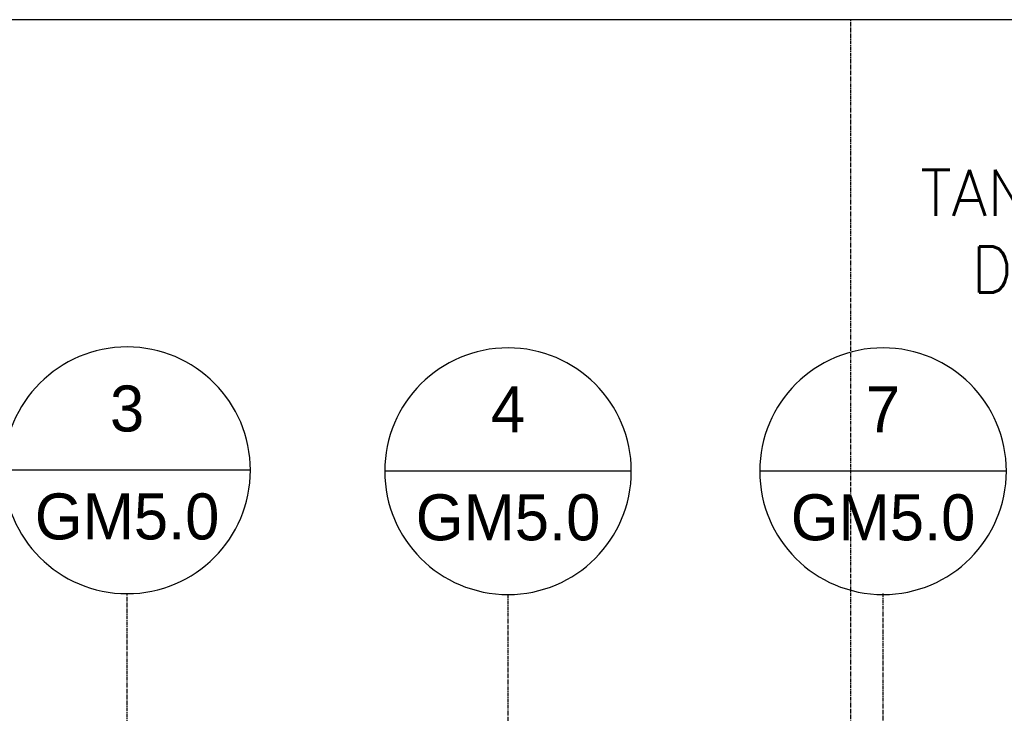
# Model space of a CAD drawing. Extents: x 1081 to 2220, y 0 to 2796.
# Tile 72 of 161: x 1494 to 1623, y 1014 to 1104. Entities that reach past the tile are written whole.
import ezdxf
from ezdxf.enums import TextEntityAlignment as Align

# ---------------------------------------------------------------- set-up
doc = ezdxf.new("R2010")
doc.units = 0
doc.header["$MEASUREMENT"] = 0
doc.linetypes.add('CENTER1', pattern=[0.6625, 0.5, -0.075, 0.0125, -0.075])
doc.layers.get('0').update_dxf_attribs({"linetype": 'CONTINUOUS'})
for name, color, linetype in [('CENTERLINE', 3, 'CENTER1'), ('FREEZE-LINES', 8, 'CONTINUOUS'), ('FREEZE-OUTLINE-TITLES', 60, 'CONTINUOUS'), ('TAG', 3, 'CONTINUOUS'), ('TEXT', 3, 'CONTINUOUS')]:
    doc.layers.add(name, color=color, linetype=linetype)
doc.styles.add('SIMPFRAC', font='simpfrac')
doc.styles.add('SIMPLEX', font='simplex')

# ---------------------------------------------------------------- blocks, each defined once
blk = doc.blocks.new('KEY-DETAIL')
blk.add_line((-0.1911, 0), (0.1911, 0))
blk.add_circle((0, 0), 0.1911)
at = {"style": 'SIMPFRAC'}
for tag, p in [('DETAIL', (0, 0.1314)), ('SHEET', (0, -0.0358))]:
    blk.add_attdef(tag, text='', height=0.0781, dxfattribs=at).set_placement(p, align=Align.TOP_CENTER)

msp = doc.modelspace()

# ---------------------------------------------------------------- linework, layer by layer
at = {"layer": 'CENTERLINE'}
msp.add_line((1508.33489, 985.01471), (1508.33489, 1029.15474), dxfattribs=at)
at = {"layer": 'CENTERLINE', "flags": 128}
for points in [[(1566.12234, 986.31011), (1566.12234, 1003.62969), (1558.03335, 1011.71868), (1558.03335, 1029.03826)], [(1598.87181, 986.42659), (1598.87181, 1003.74617), (1606.9608, 1011.83516), (1606.9608, 1029.15474)]]:
    msp.add_lwpolyline(points, dxfattribs=at)
at = {"layer": 'FREEZE-LINES', "color": 8, "linetype": 'CENTER1'}
msp.add_line((1602.74363, 564.00736), (1602.74363, 1104.00736), dxfattribs=at)
msp.add_line((1602.74363, 564.00736), (1602.74363, 1104.00736), dxfattribs=at)
at = {"layer": 'FREEZE-OUTLINE-TITLES', "linetype": 'Continuous'}
msp.add_lwpolyline([(2220, 1104.01471), (1176, 1104.01471), (1176, 564.00736), (2220, 564.00736)], close=True, dxfattribs=at)

# ---------------------------------------------------------------- block references
at = {"layer": 'TAG'}
ref = msp.add_blockref('KEY-DETAIL', (1508.33489, 1045.24373), dxfattribs=dict(at, xscale=-84.17985725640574, yscale=84.17985725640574, zscale=84.17985725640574))
ref.add_attrib('SHEET', 'GM5.0', dxfattribs={"height": 6, "style": 'SIMPFRAC'}).set_placement((1508.33489, 1042.22704), align=Align.TOP_CENTER)
ref.add_attrib('DETAIL', '3', dxfattribs={"layer": '0', "height": 6, "style": 'SIMPFRAC'}).set_placement((1508.33489, 1056.30491), align=Align.TOP_CENTER)
ref = msp.add_blockref('KEY-DETAIL', (1558.03335, 1045.12725), dxfattribs=dict(at, xscale=-84.17985725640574, yscale=84.17985725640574, zscale=84.17985725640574))
ref.add_attrib('SHEET', 'GM5.0', dxfattribs={"height": 6, "style": 'SIMPFRAC'}).set_placement((1558.03335, 1042.11056), align=Align.TOP_CENTER)
ref.add_attrib('DETAIL', '4', dxfattribs={"layer": '0', "height": 6, "style": 'SIMPFRAC'}).set_placement((1558.03335, 1056.18843), align=Align.TOP_CENTER)
ref = msp.add_blockref('KEY-DETAIL', (1606.9608, 1045.12725), dxfattribs=dict(at, xscale=-84.17985725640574, yscale=84.17985725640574, zscale=84.17985725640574))
ref.add_attrib('SHEET', 'GM5.0', dxfattribs={"height": 6, "style": 'SIMPFRAC'}).set_placement((1606.9608, 1042.11056), align=Align.TOP_CENTER)
ref.add_attrib('DETAIL', '7', dxfattribs={"layer": '0', "height": 6, "style": 'SIMPFRAC'}).set_placement((1606.9608, 1056.18843), align=Align.TOP_CENTER)

# ---------------------------------------------------------------- texts
at = {"layer": 'TEXT', "insert": (1677.88431, 1084.4339), "char_height": 6, "width": 89.508234, "attachment_point": 3, "style": 'SIMPLEX'}
msp.add_mtext('TANK SLAB (SEE DTL. 2/GM7.0)', dxfattribs=at)

doc.saveas('drawing.dxf')
